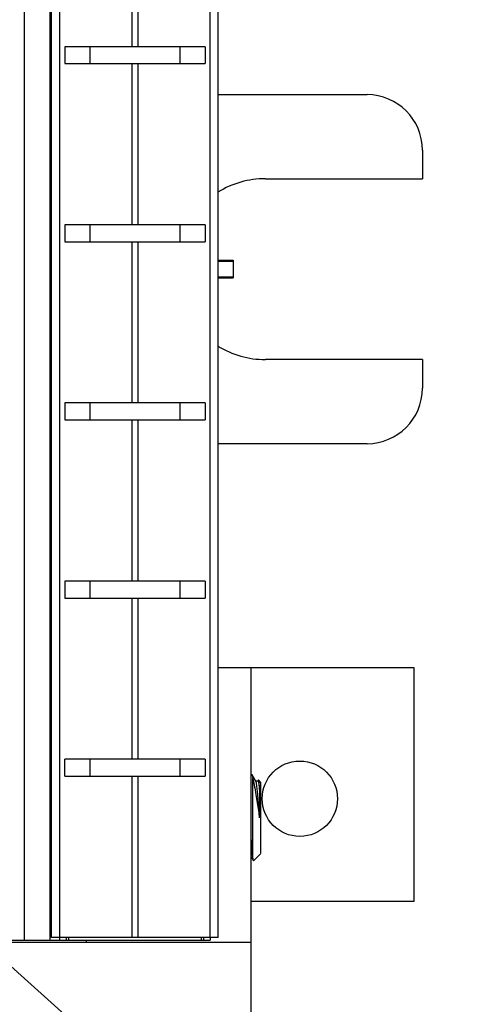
# Model space of a CAD drawing. Header units: inches. Extents: x 0.2 to 16.8, y 0.2 to 10.8.
# Tile 12 of 24: x 8.45 to 8.945, y 3.902 to 5.012. Entities that reach past the tile are written whole.
import ezdxf

# ---------------------------------------------------------------- set-up
doc = ezdxf.new("R2010")
doc.units = ezdxf.units.IN
doc.header["$LTSCALE"] = 0.935
doc.header["$MEASUREMENT"] = 0
doc.layers.get('0').update_dxf_attribs({"linetype": 'CONTINUOUS'})
doc.layers.add('DIMENSIONS', color=7, linetype='CONTINUOUS')
doc.styles.get("Standard").update_dxf_attribs({"font": 'txt', "width": 0.8})
doc.dimstyles.new('DIMSTYLE_4', dxfattribs={"dimtxt": 0.125, "dimasz": 0.18, "dimexe": 0.18, "dimexo": 0.0625, "dimgap": 0.09, "dimtad": 0, "dimtih": 1, "dimtoh": 1, "dimdec": 3, "dimzin": 4, "dimdsep": 46, "dimtxsty": 'STANDARD', "dimblk": '_FILLED', "dimblk1": '_FILLED', "dimblk2": '_FILLED', "dimcen": 0.09, "dimadec": 0, "dimazin": 0, "dimtp": 0.01, "dimtm": 0.01, "dimtfac": 1, "dimtdec": 3, "dimtofl": 0, "dimtmove": 0, "dimatfit": 3, "dimldrblk": '_FILLED', "dimfxl": 1, "dimtolj": 1, "dimtzin": 4, "dimarcsym": 0})

# ---------------------------------------------------------------- blocks, each defined once
blk = doc.blocks.new('_FILLED')
at = {"color": 0, "linetype": 'BYBLOCK'}
blk.add_solid([(0, 0), (-1, 0.1736), (-1, -0.1736)], dxfattribs=at)
blk = doc.blocks.new('*D11')
at = {"layer": 'DIMENSIONS', "color": 2, "linetype": 'CONTINUOUS'}
for p, q in [((8.5468, 8.4171), (10.3739, 8.4171)), ((10.2489, 8.4171), (10.2489, 6.0096)), ((10.2489, 3.3522), (10.2489, 5.7596)), ((8.5856, 3.3522), (10.3739, 3.3522))]:
    blk.add_line(p, q, dxfattribs=at)
at = {"layer": 'DIMENSIONS', "color": 2, "linetype": 'CONTINUOUS', "xscale": 0.18, "yscale": 0.18, "zscale": 0.18}
for p, rotation in [((10.2489, 8.4171), 90), ((10.2489, 3.3522), 270)]:
    blk.add_blockref('_FILLED', p, dxfattribs=dict(at, rotation=rotation))
at = {"layer": 'DIMENSIONS', "color": 2, "linetype": 'CONTINUOUS', "insert": (10.2489, 5.9471), "char_height": 0.125, "width": 1.425, "attachment_point": 2, "line_spacing_factor": 0.9}
blk.add_mtext('5.065{\\Ftxt.shx;\\W1.000000;\\H0.125000; }[128.65]', dxfattribs=at)

msp = doc.modelspace()

# ---------------------------------------------------------------- linework, layer by layer
at = {"color": 6, "linetype": 'CONTINUOUS'}
for p, q in [((8.4551, 8.4171), (8.4551, 3.9741)), ((8.4951, 3.9771), (8.4951, 3.9741)), ((8.6651, 3.9771), (8.6651, 3.9741)), ((8.4251, 3.9741), (8.665, 3.9741))]:
    msp.add_line(p, q, dxfattribs=at)
at = {"color": 9, "linetype": 'CONTINUOUS'}
for p, q in [((8.4843, 3.9741), (8.4843, 8.0066)), ((8.495, 7.9771), (8.495, 3.9771)), ((8.6651, 3.9771), (8.6651, 7.9771)), ((8.5769, 4.9819), (8.5769, 5.1638)), ((8.5832, 5.1638), (8.5832, 4.9819)), ((8.5769, 4.7809), (8.5769, 4.9629)), ((8.5832, 4.9629), (8.5832, 4.7809)), ((8.5769, 4.58), (8.5769, 4.7619)), ((8.5832, 4.7619), (8.5832, 4.58)), ((8.5769, 4.379), (8.5769, 4.561)), ((8.5832, 4.561), (8.5832, 4.379)), ((8.5769, 4.1781), (8.5769, 4.36)), ((8.5832, 4.36), (8.5832, 4.1781)), ((8.5769, 3.9771), (8.5769, 4.1591)), ((8.5832, 4.1591), (8.5832, 3.9771)), ((8.5027, 3.9741), (8.5027, 3.9771)), ((8.5051, 3.9771), (8.5051, 3.9741)), ((8.6551, 3.9741), (8.6551, 3.9771)), ((8.6574, 3.9771), (8.6574, 3.9741))]:
    msp.add_line(p, q, dxfattribs=at)
at = {"color": 7, "linetype": 'CONTINUOUS'}
for p, q in [((8.4861, 3.9771), (8.4861, 7.9771)), ((8.6741, 3.9771), (8.6741, 7.9771)), ((8.6593, 4.9819), (8.5008, 4.9819)), ((8.5008, 4.9819), (8.5008, 4.9629)), ((8.5295, 4.9629), (8.5295, 4.9819)), ((8.6306, 4.9819), (8.6306, 4.9629)), ((8.6593, 4.9819), (8.6593, 4.9629)), ((8.5008, 4.9629), (8.6593, 4.9629)), ((8.6741, 4.9278), (8.8419, 4.9278)), ((8.9044, 4.8653), (8.9044, 4.833)), ((8.7272, 4.833), (8.9044, 4.833)), ((8.6593, 4.7809), (8.5008, 4.7809)), ((8.5008, 4.7809), (8.5008, 4.7619)), ((8.5295, 4.7619), (8.5295, 4.7809)), ((8.6306, 4.7809), (8.6306, 4.7619)), ((8.6593, 4.7809), (8.6593, 4.7619)), ((8.5008, 4.7619), (8.6593, 4.7619)), ((8.6741, 4.741), (8.691, 4.741)), ((8.691, 4.7396), (8.6741, 4.7396)), ((8.691, 4.741), (8.691, 4.721)), ((8.6741, 4.7223), (8.691, 4.7223)), ((8.6741, 4.721), (8.691, 4.721)), ((8.9044, 4.629), (8.7272, 4.629)), ((8.9044, 4.629), (8.9044, 4.5966)), ((8.6593, 4.58), (8.5008, 4.58)), ((8.5008, 4.58), (8.5008, 4.561)), ((8.5295, 4.561), (8.5295, 4.58)), ((8.6306, 4.58), (8.6306, 4.561)), ((8.6593, 4.58), (8.6593, 4.561)), ((8.5008, 4.561), (8.6593, 4.561)), ((8.8419, 4.5341), (8.6741, 4.5341)), ((8.6593, 4.379), (8.5008, 4.379)), ((8.5008, 4.379), (8.5008, 4.36)), ((8.5295, 4.36), (8.5295, 4.379)), ((8.6306, 4.379), (8.6306, 4.36)), ((8.6593, 4.379), (8.6593, 4.36)), ((8.5008, 4.36), (8.6593, 4.36)), ((8.8951, 4.2812), (8.6741, 4.2812)), ((8.7111, 3.7022), (8.7111, 4.2812)), ((8.8951, 4.0182), (8.8951, 4.2812)), ((8.6593, 4.1781), (8.5008, 4.1781)), ((8.5008, 4.1591), (8.5008, 4.1781)), ((8.5295, 4.1591), (8.5295, 4.1781)), ((8.6306, 4.1781), (8.6306, 4.1591)), ((8.6593, 4.1781), (8.6593, 4.1591)), ((8.5008, 4.1591), (8.6593, 4.1591)), ((8.7118, 4.1611), (8.7121, 4.1609)), ((8.7121, 4.1609), (8.7124, 4.16)), ((8.7124, 4.16), (8.713, 4.1563)), ((8.7165, 4.1532), (8.7128, 4.1596)), ((8.713, 4.0675), (8.713, 4.1563)), ((8.7193, 4.1546), (8.7189, 4.154)), ((8.7195, 4.1547), (8.7193, 4.1546)), ((8.7219, 4.1523), (8.7195, 4.1547)), ((8.7188, 4.1535), (8.7162, 4.1535)), ((8.7167, 4.1529), (8.7165, 4.1532)), ((8.7187, 4.1386), (8.7177, 4.1479)), ((8.7198, 4.1508), (8.7207, 4.1441)), ((8.7207, 4.1441), (8.7207, 4.1119)), ((8.7219, 4.1522), (8.7219, 4.0716)), ((8.7164, 4.1384), (8.7193, 4.1199)), ((8.7207, 4.1119), (8.7187, 4.1386)), ((8.7111, 4.0681), (8.7137, 4.0636)), ((8.7137, 4.0636), (8.713, 4.0675)), ((8.7219, 4.0715), (8.7138, 4.0635)), ((8.7138, 4.0635), (8.7137, 4.0636)), ((8.3301, 4.0428), (8.7111, 3.7022)), ((8.7111, 4.0182), (8.8951, 4.0182)), ((8.6741, 3.9771), (8.4861, 3.9771)), ((8.7111, 3.9712), (8.4201, 3.9712)), ((8.5251, 3.9741), (8.5251, 3.9712))]:
    msp.add_line(p, q, dxfattribs=at)
msp.add_circle((8.7661, 4.1336), 0.0425, dxfattribs=at)
for centre, radius, start, end in [((8.8419, 4.8653), 0.0625, 0, 90), ((8.7272, 4.731), 0.102, 90, 121.5914), ((8.7272, 4.731), 0.102, 238.4091, 270), ((8.8419, 4.5966), 0.0625, 270, 360), ((10.0034, 4.3197), 1.2995, 188.8444, 189.2024)]:
    msp.add_arc(centre, radius, start, end, dxfattribs=at)
for points, knots in [([(8.713, 4.1563), (8.7133, 4.1551), (8.7139, 4.1525), (8.7151, 4.1465), (8.7159, 4.1417), (8.7164, 4.1384)], [0, 0, 0, 0, 0.204906, 0.442412, 1, 1, 1, 1]), ([(8.7207, 4.1441), (8.7206, 4.1448), (8.7205, 4.1462), (8.7204, 4.1481), (8.7203, 4.1498), (8.7201, 4.1513), (8.72, 4.1525), (8.7198, 4.1535), (8.7197, 4.1541), (8.7196, 4.1544), (8.7196, 4.1546), (8.7195, 4.1546)], [0, 0, 0, 0, 0.20465, 0.388581, 0.550597, 0.689514, 0.804305, 0.894459, 0.959666, 0.982905, 1, 1, 1, 1]), ([(8.7177, 4.1479), (8.7176, 4.1485), (8.7174, 4.1495), (8.7172, 4.1509), (8.717, 4.152), (8.7168, 4.1526), (8.7167, 4.1529)], [0, 0, 0, 0, 0.336084, 0.615615, 0.837199, 1, 1, 1, 1]), ([(8.7188, 4.1535), (8.7189, 4.1535), (8.719, 4.1533), (8.7192, 4.1531), (8.7193, 4.1528), (8.7194, 4.1524), (8.7195, 4.1519), (8.7197, 4.1514), (8.7197, 4.151), (8.7198, 4.1508)], [0, 0, 0, 0, 0.103286, 0.187143, 0.296414, 0.432071, 0.594496, 0.783809, 1, 1, 1, 1]), ([(8.713, 4.0675), (8.7129, 4.069), (8.7125, 4.0724), (8.712, 4.0781), (8.7115, 4.0848), (8.7112, 4.0896), (8.7111, 4.0922)], [0, 0, 0, 0, 0.181435, 0.413656, 0.689479, 1, 1, 1, 1])]:
    msp.add_open_spline(points, degree=3, knots=knots, dxfattribs=at)

# ---------------------------------------------------------------- dimensions: what is measured, and where the dimension line sits
at = {"layer": 'DIMENSIONS', "color": 2, "linetype": 'CONTINUOUS'}
dim = msp.add_linear_dim(base=(10.2489, 3.3522), p1=(8.5468, 8.4171), p2=(8.5856, 3.3522), angle=270, dimstyle='DIMSTYLE_4', dxfattribs=at)
dim.commit()
dim.dimension.update_dxf_attribs({"geometry": '*D11', "text_midpoint": (10.0989, 5.8846), "dimtype": 160})

doc.saveas('drawing.dxf')
